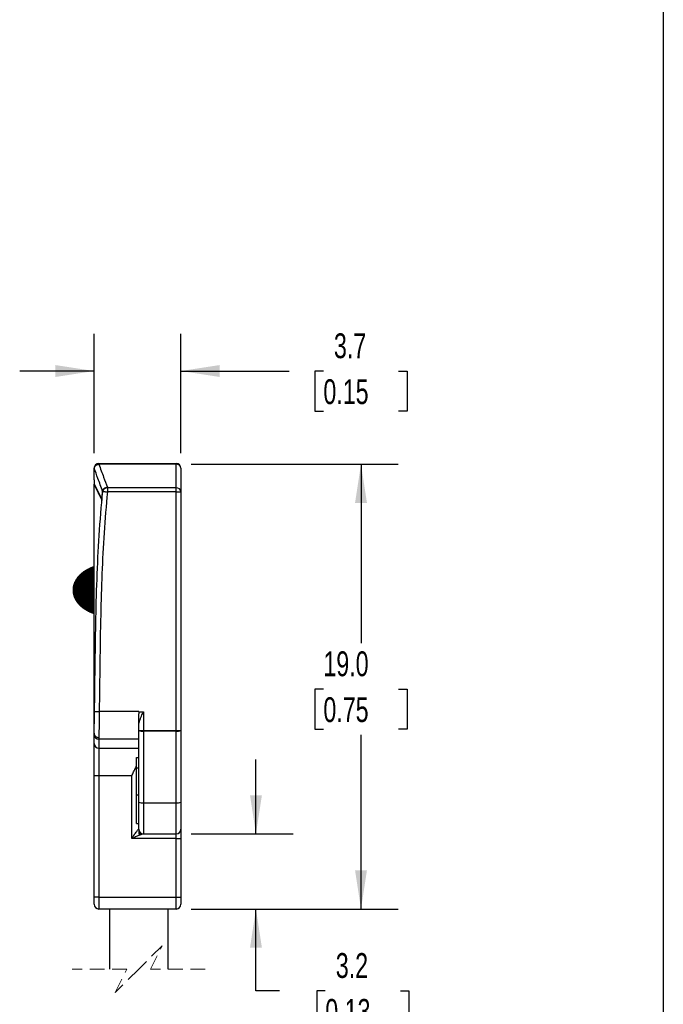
# Model space of a CAD drawing. Header units: millimetres. Extents: x 3 to 137, y 3 to 105.
# Tile 7 of 18: x 109 to 137, y 29 to 71. Entities that reach past the tile are written whole.
import ezdxf

# ---------------------------------------------------------------- set-up
doc = ezdxf.new("R2010")
doc.units = ezdxf.units.MM
doc.header["$LTSCALE"] = 0.5
doc.linetypes.add('HIDDEN', pattern=[1.905, 1.27, -0.635])
doc.layers.add('DIMENSIONS', color=140, linetype='Continuous', lineweight=25)
doc.layers.add('TEXT', color=140, linetype='Continuous', lineweight=25)
doc.styles.add('SLDTEXTSTYLE0', font='TXT', dxfattribs={"width": 0.7})
doc.dimstyles.new('SLDDIMSTYLE2', dxfattribs={"dimtxt": 1.079004, "dimasz": 1.651, "dimexe": 0, "dimexo": 0.0625, "dimgap": 0.269751, "dimtad": 0, "dimtih": 1, "dimtoh": 1, "dimrnd": 1e-09, "dimzin": 12, "dimdsep": 46, "dimtxsty": 'SLDTEXTSTYLE0', "dimsah": 1, "dimcen": 0.09, "dimadec": 0, "dimazin": 3, "dimtfac": 1, "dimtmove": 0, "dimatfit": 0, "dimfxl": 0, "dimfrac": 2, "dimtolj": 1, "dimtzin": 12, "dimarcsym": 0})
doc.dimstyles.new('SLDDIMSTYLE3', dxfattribs={"dimtxt": 1.079004, "dimasz": 1.651, "dimexe": 0, "dimexo": 0.0625, "dimgap": 0.269751, "dimtad": 0, "dimtih": 1, "dimtoh": 1, "dimrnd": 1e-09, "dimzin": 4, "dimdsep": 46, "dimtxsty": 'SLDTEXTSTYLE0', "dimsah": 1, "dimcen": 0.09, "dimadec": 0, "dimazin": 1, "dimtfac": 1, "dimtofl": 0, "dimtmove": 0, "dimatfit": 3, "dimfxl": 0, "dimfrac": 2, "dimtolj": 1, "dimtzin": 12, "dimarcsym": 0})

# ---------------------------------------------------------------- blocks, each defined once
blk = doc.blocks.new('_D_9')
at = {"layer": 'DIMENSIONS'}
for p, q in [((112.257, 52.052), (112.257, 57.147)), ((115.957, 52.052), (115.957, 57.147)), ((112.257, 55.56), (109.082, 55.56)), ((115.957, 55.56), (120.569, 55.56)), ((122.031, 55.56), (121.669, 55.56)), ((121.669, 55.56), (121.669, 53.845)), ((125.238, 55.56), (125.6, 55.56)), ((125.6, 55.56), (125.6, 53.845)), ((121.669, 53.845), (122.031, 53.845)), ((125.6, 53.845), (125.238, 53.845))]:
    blk.add_line(p, q, dxfattribs=at)
for points in [[(112.257, 55.56), (110.606, 55.814), (110.606, 55.306)], [(115.957, 55.56), (117.608, 55.306), (117.608, 55.814)]]:
    blk.add_solid(points, dxfattribs=at)
at = {"layer": 'DIMENSIONS', "char_height": 1.0583, "attachment_point": 1, "style": 'SLDTEXTSTYLE0'}
for s, insert in [('3.7', (122.48, 57.166)), ('0.15', (122.031, 55.209))]:
    blk.add_mtext(s, dxfattribs=dict(at, insert=insert))
blk = doc.blocks.new('_D_10')
at = {"layer": 'DIMENSIONS'}
for p, q in [((116.392, 51.588), (125.222, 51.588)), ((123.635, 51.588), (123.635, 43.955)), ((122.031, 41.999), (121.669, 41.999)), ((121.669, 41.999), (121.669, 40.284)), ((125.238, 41.999), (125.6, 41.999)), ((125.6, 41.999), (125.6, 40.284)), ((121.669, 40.284), (122.031, 40.284)), ((123.635, 32.617), (123.635, 40.042)), ((125.6, 40.284), (125.238, 40.284)), ((116.392, 32.617), (125.222, 32.617))]:
    blk.add_line(p, q, dxfattribs=at)
for points in [[(123.635, 51.588), (123.381, 49.937), (123.889, 49.937)], [(123.635, 32.617), (123.889, 34.268), (123.381, 34.268)]]:
    blk.add_solid(points, dxfattribs=at)
at = {"layer": 'DIMENSIONS', "char_height": 1.0583, "attachment_point": 1, "style": 'SLDTEXTSTYLE0'}
for s, insert in [('19.0', (122.031, 43.604)), ('0.75', (122.031, 41.648))]:
    blk.add_mtext(s, dxfattribs=dict(at, insert=insert))
blk = doc.blocks.new('_D_11')
at = {"layer": 'DIMENSIONS'}
for p, q in [((119.156, 35.817), (119.156, 38.992)), ((116.392, 35.817), (120.744, 35.817)), ((116.392, 32.617), (120.744, 32.617)), ((119.156, 29.131), (119.156, 32.617)), ((120.165, 29.131), (119.156, 29.131)), ((122.111, 29.131), (121.748, 29.131)), ((121.748, 29.131), (121.748, 27.416)), ((125.317, 29.131), (125.679, 29.131)), ((125.679, 29.131), (125.679, 27.416)), ((121.748, 27.416), (122.111, 27.416)), ((125.679, 27.416), (125.317, 27.416))]:
    blk.add_line(p, q, dxfattribs=at)
for points in [[(119.156, 35.817), (119.41, 37.468), (118.902, 37.468)], [(119.156, 32.617), (118.902, 30.966), (119.41, 30.966)]]:
    blk.add_solid(points, dxfattribs=at)
at = {"layer": 'DIMENSIONS', "char_height": 1.0583, "attachment_point": 1, "style": 'SLDTEXTSTYLE0'}
for s, insert in [('3.2', (122.56, 30.737)), ('0.13', (122.111, 28.781))]:
    blk.add_mtext(s, dxfattribs=dict(at, insert=insert))

msp = doc.modelspace()

# ---------------------------------------------------------------- linework, layer by layer
for p, q in [((112.25681, 51.3983), (112.25681, 51.41741)), ((112.25681, 50.91626), (112.25681, 51.3983)), ((112.45681, 51.61741), (112.45681, 51.58807)), ((112.45681, 51.61741), (112.75681, 51.61741)), ((112.45681, 51.58807), (112.45681, 51.58116)), ((112.75681, 51.58807), (112.45681, 51.58807)), ((112.75681, 51.58807), (112.75681, 51.61741)), ((112.75681, 51.61741), (115.75681, 51.61741)), ((115.75681, 51.58807), (112.75681, 51.58807)), ((115.75681, 51.58807), (115.75681, 51.61741)), ((115.75681, 50.5759), (115.75681, 51.58807)), ((115.95681, 51.41741), (115.95681, 50.40524)), ((112.25681, 50.91626), (112.25681, 50.74097)), ((112.26748, 50.74097), (112.25681, 50.74097)), ((112.25681, 40.11692), (112.25681, 50.74097)), ((112.58338, 50.07287), (112.25681, 50.74097)), ((112.82145, 50.5759), (112.82145, 50.40524)), ((115.75681, 50.5759), (112.82145, 50.5759)), ((115.75681, 50.40524), (112.82145, 50.40524)), ((115.75681, 50.40524), (115.75681, 50.5759)), ((115.75681, 40.22874), (115.75681, 50.40524)), ((115.75681, 50.40524), (115.95681, 50.40524)), ((115.95681, 50.40524), (115.95681, 40.22874)), ((111.87004, 47.03283), (111.85659, 47.02424)), ((111.88386, 47.0418), (111.87004, 47.03283)), ((111.87004, 47.03283), (111.87004, 46.21741)), ((111.89843, 47.05076), (111.88386, 47.0418)), ((111.88386, 47.0418), (111.88386, 46.21741)), ((111.913, 47.05935), (111.89843, 47.05076)), ((111.89843, 47.05076), (111.89843, 46.21741)), ((111.92794, 47.06832), (111.913, 47.05935)), ((111.913, 47.05935), (111.913, 46.21741)), ((111.94325, 47.07691), (111.92794, 47.06832)), ((111.92794, 47.06832), (111.92794, 46.21741)), ((111.95894, 47.08587), (111.94325, 47.07691)), ((111.94325, 47.07691), (111.94325, 46.21741)), ((111.975, 47.09447), (111.95894, 47.08587)), ((111.95894, 47.08587), (111.95894, 46.21741)), ((112.00862, 47.1124), (111.975, 47.09447)), ((111.975, 47.09447), (111.975, 46.21741)), ((112.02618, 47.12099), (112.00862, 47.1124)), ((112.00862, 47.1124), (112.00862, 46.21741)), ((112.04411, 47.12995), (112.02618, 47.12099)), ((112.02618, 47.12099), (112.02618, 46.21741)), ((112.06241, 47.13854), (112.04411, 47.12995)), ((112.04411, 47.12995), (112.04411, 46.21741)), ((112.08146, 47.14751), (112.06241, 47.13854)), ((112.06241, 47.13854), (112.06241, 46.21741)), ((112.10088, 47.1561), (112.08146, 47.14751)), ((112.08146, 47.14751), (112.08146, 46.21741)), ((112.12105, 47.16506), (112.10088, 47.1561)), ((112.10088, 47.1561), (112.10088, 46.21741)), ((112.1416, 47.17365), (112.12105, 47.16506)), ((112.12105, 47.16506), (112.12105, 46.21741)), ((112.16326, 47.18262), (112.1416, 47.17365)), ((112.1416, 47.17365), (112.1416, 46.21741)), ((112.18568, 47.19158), (112.16326, 47.18262)), ((112.16326, 47.18262), (112.16326, 46.21741)), ((112.20883, 47.20018), (112.18568, 47.19158)), ((112.18568, 47.19158), (112.18568, 46.21741)), ((112.23274, 47.20914), (112.20883, 47.20018)), ((112.20883, 47.20018), (112.20883, 46.21741)), ((112.25681, 47.2174), (112.23274, 47.20914)), ((112.23274, 47.20914), (112.23274, 46.21741)), ((111.45953, 46.61074), (111.45467, 46.60178)), ((111.46401, 46.61933), (111.45953, 46.61074)), ((111.45953, 46.61074), (111.45953, 46.21741)), ((111.46924, 46.6283), (111.46401, 46.61933)), ((111.46401, 46.61933), (111.46401, 46.21741)), ((111.4741, 46.63689), (111.46924, 46.6283)), ((111.46924, 46.6283), (111.46924, 46.21741)), ((111.47933, 46.64585), (111.4741, 46.63689)), ((111.4741, 46.63689), (111.4741, 46.21741)), ((111.48493, 46.65444), (111.47933, 46.64585)), ((111.47933, 46.64585), (111.47933, 46.21741)), ((111.49016, 46.66341), (111.48493, 46.65444)), ((111.48493, 46.65444), (111.48493, 46.21741)), ((111.49576, 46.67237), (111.49016, 46.66341)), ((111.49016, 46.66341), (111.49016, 46.21741)), ((111.50136, 46.68097), (111.49576, 46.67237)), ((111.49576, 46.67237), (111.49576, 46.21741)), ((111.50734, 46.68993), (111.50136, 46.68097)), ((111.50136, 46.68097), (111.50136, 46.21741)), ((111.51332, 46.69852), (111.50734, 46.68993)), ((111.50734, 46.68993), (111.50734, 46.21741)), ((111.51967, 46.70749), (111.51332, 46.69852)), ((111.51332, 46.69852), (111.51332, 46.21741)), ((111.52564, 46.71608), (111.51967, 46.70749)), ((111.51967, 46.70749), (111.51967, 46.21741)), ((111.53237, 46.72504), (111.52564, 46.71608)), ((111.52564, 46.71608), (111.52564, 46.21741)), ((111.53872, 46.73363), (111.53237, 46.72504)), ((111.53237, 46.72504), (111.53237, 46.21741)), ((111.54544, 46.7426), (111.53872, 46.73363)), ((111.53872, 46.73363), (111.53872, 46.21741)), ((111.55254, 46.75156), (111.54544, 46.7426)), ((111.54544, 46.7426), (111.54544, 46.21741)), ((111.55926, 46.76015), (111.55254, 46.75156)), ((111.55254, 46.75156), (111.55254, 46.21741)), ((111.56636, 46.76912), (111.55926, 46.76015)), ((111.55926, 46.76015), (111.55926, 46.21741)), ((111.57383, 46.77771), (111.56636, 46.76912)), ((111.56636, 46.76912), (111.56636, 46.21741)), ((111.5813, 46.78667), (111.57383, 46.77771)), ((111.57383, 46.77771), (111.57383, 46.21741)), ((111.58877, 46.79527), (111.5813, 46.78667)), ((111.5813, 46.78667), (111.5813, 46.21741)), ((111.59661, 46.80423), (111.58877, 46.79527)), ((111.58877, 46.79527), (111.58877, 46.21741)), ((111.60483, 46.8132), (111.59661, 46.80423)), ((111.59661, 46.80423), (111.59661, 46.21741)), ((111.61268, 46.82179), (111.60483, 46.8132)), ((111.60483, 46.8132), (111.60483, 46.21741)), ((111.62127, 46.83075), (111.61268, 46.82179)), ((111.61268, 46.82179), (111.61268, 46.21741)), ((111.62949, 46.83934), (111.62127, 46.83075)), ((111.62127, 46.83075), (111.62127, 46.21741)), ((111.63808, 46.84831), (111.62949, 46.83934)), ((111.62949, 46.83934), (111.62949, 46.21741)), ((111.64704, 46.8569), (111.63808, 46.84831)), ((111.63808, 46.84831), (111.63808, 46.21741)), ((111.65601, 46.86586), (111.64704, 46.8569)), ((111.64704, 46.8569), (111.64704, 46.21741)), ((111.66534, 46.87445), (111.65601, 46.86586)), ((111.65601, 46.86586), (111.65601, 46.21741)), ((111.67468, 46.88342), (111.66534, 46.87445)), ((111.66534, 46.87445), (111.66534, 46.21741)), ((111.68439, 46.89238), (111.67468, 46.88342)), ((111.67468, 46.88342), (111.67468, 46.21741)), ((111.69411, 46.90098), (111.68439, 46.89238)), ((111.68439, 46.89238), (111.68439, 46.21741)), ((111.70419, 46.90994), (111.69411, 46.90098)), ((111.69411, 46.90098), (111.69411, 46.21741)), ((111.71428, 46.91853), (111.70419, 46.90994)), ((111.70419, 46.90994), (111.70419, 46.21741)), ((111.72474, 46.9275), (111.71428, 46.91853)), ((111.71428, 46.91853), (111.71428, 46.21741)), ((111.73557, 46.93609), (111.72474, 46.9275)), ((111.72474, 46.9275), (111.72474, 46.21741)), ((111.7464, 46.94505), (111.73557, 46.93609)), ((111.73557, 46.93609), (111.73557, 46.21741)), ((111.75761, 46.95364), (111.7464, 46.94505)), ((111.7464, 46.94505), (111.7464, 46.21741)), ((111.78077, 46.97157), (111.75761, 46.95364)), ((111.75761, 46.95364), (111.75761, 46.21741)), ((111.79272, 46.98016), (111.78077, 46.97157)), ((111.78077, 46.97157), (111.78077, 46.21741)), ((111.80467, 46.98913), (111.79272, 46.98016)), ((111.79272, 46.98016), (111.79272, 46.21741)), ((111.81737, 46.99772), (111.80467, 46.98913)), ((111.80467, 46.98913), (111.80467, 46.21741)), ((111.83007, 47.00669), (111.81737, 46.99772)), ((111.81737, 46.99772), (111.81737, 46.21741)), ((111.84315, 47.01528), (111.83007, 47.00669)), ((111.83007, 47.00669), (111.83007, 46.21741)), ((111.85659, 47.02424), (111.84315, 47.01528)), ((111.84315, 47.01528), (111.84315, 46.21741)), ((111.85659, 47.02424), (111.85659, 46.21741)), ((111.35718, 46.24094), (111.35681, 46.23235)), ((111.35681, 46.23235), (111.35681, 46.21741)), ((111.35681, 46.21741), (111.35718, 46.21741)), ((111.35681, 46.21741), (111.35681, 46.20247)), ((111.35681, 46.20247), (111.35718, 46.19388)), ((111.35793, 46.2585), (111.35718, 46.24991)), ((111.35718, 46.24991), (111.35718, 46.21741)), ((111.35718, 46.21741), (111.35793, 46.21741)), ((111.35718, 46.21741), (111.35718, 46.18491)), ((111.3583, 46.26746), (111.35793, 46.2585)), ((111.35793, 46.2585), (111.35793, 46.21741)), ((111.35793, 46.21741), (111.3583, 46.21741)), ((111.35793, 46.21741), (111.35793, 46.17632)), ((111.35905, 46.27606), (111.3583, 46.26746)), ((111.3583, 46.26746), (111.3583, 46.21741)), ((111.3583, 46.21741), (111.3583, 46.16736)), ((111.3583, 46.21741), (111.35905, 46.21741)), ((111.35942, 46.28502), (111.35905, 46.27606)), ((111.35905, 46.27606), (111.35905, 46.21741)), ((111.35905, 46.21741), (111.35942, 46.21741)), ((111.35905, 46.21741), (111.35905, 46.15877)), ((111.36054, 46.29399), (111.35942, 46.28502)), ((111.35942, 46.28502), (111.35942, 46.21741)), ((111.35942, 46.21741), (111.35942, 46.1498)), ((111.35942, 46.21741), (111.36054, 46.21741)), ((111.36129, 46.30258), (111.36054, 46.29399)), ((111.36054, 46.29399), (111.36054, 46.21741)), ((111.36054, 46.21741), (111.36054, 46.14084)), ((111.36054, 46.21741), (111.36129, 46.21741)), ((111.36241, 46.31154), (111.36129, 46.30258)), ((111.36129, 46.30258), (111.36129, 46.21741)), ((111.36129, 46.21741), (111.36129, 46.13225)), ((111.36129, 46.21741), (111.36241, 46.21741)), ((111.36353, 46.32013), (111.36241, 46.31154)), ((111.36241, 46.31154), (111.36241, 46.21741)), ((111.36241, 46.21741), (111.36353, 46.21741)), ((111.36241, 46.21741), (111.36241, 46.12328)), ((111.36465, 46.3291), (111.36353, 46.32013)), ((111.36353, 46.32013), (111.36353, 46.21741)), ((111.36353, 46.21741), (111.36465, 46.21741)), ((111.36353, 46.21741), (111.36353, 46.11469)), ((111.36614, 46.33769), (111.36465, 46.3291)), ((111.36465, 46.3291), (111.36465, 46.21741)), ((111.36465, 46.21741), (111.36465, 46.10572)), ((111.36465, 46.21741), (111.36614, 46.21741)), ((111.36727, 46.34665), (111.36614, 46.33769)), ((111.36614, 46.33769), (111.36614, 46.21741)), ((111.36614, 46.21741), (111.36727, 46.21741)), ((111.36614, 46.21741), (111.36614, 46.09713)), ((111.36876, 46.35524), (111.36727, 46.34665)), ((111.36727, 46.34665), (111.36727, 46.21741)), ((111.36727, 46.21741), (111.36727, 46.08817)), ((111.36727, 46.21741), (111.36876, 46.21741)), ((111.37063, 46.36421), (111.36876, 46.35524)), ((111.36876, 46.35524), (111.36876, 46.21741)), ((111.36876, 46.21741), (111.36876, 46.07958)), ((111.36876, 46.21741), (111.37063, 46.21741)), ((111.37212, 46.37317), (111.37063, 46.36421)), ((111.37063, 46.36421), (111.37063, 46.21741)), ((111.37063, 46.21741), (111.37212, 46.21741)), ((111.37063, 46.21741), (111.37063, 46.07061)), ((111.37399, 46.38177), (111.37212, 46.37317)), ((111.37212, 46.37317), (111.37212, 46.21741)), ((111.37212, 46.21741), (111.37212, 46.06165)), ((111.37212, 46.21741), (111.37399, 46.21741)), ((111.37623, 46.39073), (111.37399, 46.38177)), ((111.37399, 46.38177), (111.37399, 46.21741)), ((111.37399, 46.21741), (111.37399, 46.05306)), ((111.37399, 46.21741), (111.37623, 46.21741)), ((111.3781, 46.39932), (111.37623, 46.39073)), ((111.37623, 46.39073), (111.37623, 46.21741)), ((111.37623, 46.21741), (111.37623, 46.04409)), ((111.37623, 46.21741), (111.3781, 46.21741)), ((111.38034, 46.40829), (111.3781, 46.39932)), ((111.3781, 46.39932), (111.3781, 46.21741)), ((111.3781, 46.21741), (111.3781, 46.0355)), ((111.3781, 46.21741), (111.38034, 46.21741)), ((111.38258, 46.41688), (111.38034, 46.40829)), ((111.38034, 46.40829), (111.38034, 46.21741)), ((111.38034, 46.21741), (111.38258, 46.21741)), ((111.38034, 46.21741), (111.38034, 46.02654)), ((111.38482, 46.42584), (111.38258, 46.41688)), ((111.38258, 46.41688), (111.38258, 46.21741)), ((111.38258, 46.21741), (111.38482, 46.21741)), ((111.38258, 46.21741), (111.38258, 46.01794)), ((111.38706, 46.43443), (111.38482, 46.42584)), ((111.38482, 46.42584), (111.38482, 46.21741)), ((111.38482, 46.21741), (111.38706, 46.21741)), ((111.38482, 46.21741), (111.38482, 46.00898)), ((111.39229, 46.45236), (111.38706, 46.43443)), ((111.38706, 46.43443), (111.38706, 46.21741)), ((111.38706, 46.21741), (111.38706, 46.00039)), ((111.38706, 46.21741), (111.39229, 46.21741)), ((111.39528, 46.46095), (111.39229, 46.45236)), ((111.39229, 46.45236), (111.39229, 46.21741)), ((111.39229, 46.21741), (111.39229, 45.98246)), ((111.39229, 46.21741), (111.39528, 46.21741)), ((111.39827, 46.46992), (111.39528, 46.46095)), ((111.39528, 46.46095), (111.39528, 46.21741)), ((111.39528, 46.21741), (111.39827, 46.21741)), ((111.39528, 46.21741), (111.39528, 45.97387)), ((111.40126, 46.47851), (111.39827, 46.46992)), ((111.39827, 46.46992), (111.39827, 46.21741)), ((111.39827, 46.21741), (111.40126, 46.21741)), ((111.39827, 46.21741), (111.39827, 45.9649)), ((111.40425, 46.48748), (111.40126, 46.47851)), ((111.40126, 46.47851), (111.40126, 46.21741)), ((111.40126, 46.21741), (111.40425, 46.21741)), ((111.40126, 46.21741), (111.40126, 45.95631)), ((111.40723, 46.49607), (111.40425, 46.48748)), ((111.40425, 46.48748), (111.40425, 46.21741)), ((111.40425, 46.21741), (111.40723, 46.21741)), ((111.40425, 46.21741), (111.40425, 45.94735)), ((111.4106, 46.50503), (111.40723, 46.49607)), ((111.40723, 46.49607), (111.40723, 46.21741)), ((111.40723, 46.21741), (111.40723, 45.93876)), ((111.40723, 46.21741), (111.4106, 46.21741)), ((111.41396, 46.51362), (111.4106, 46.50503)), ((111.4106, 46.50503), (111.4106, 46.21741)), ((111.4106, 46.21741), (111.41396, 46.21741)), ((111.4106, 46.21741), (111.4106, 45.92979)), ((111.42143, 46.53155), (111.41396, 46.51362)), ((111.41396, 46.51362), (111.41396, 46.21741)), ((111.41396, 46.21741), (111.41396, 45.9212)), ((111.41396, 46.21741), (111.42143, 46.21741)), ((111.42516, 46.54014), (111.42143, 46.53155)), ((111.42143, 46.53155), (111.42143, 46.21741)), ((111.42143, 46.21741), (111.42516, 46.21741)), ((111.42143, 46.21741), (111.42143, 45.90327)), ((111.4289, 46.54911), (111.42516, 46.54014)), ((111.42516, 46.54014), (111.42516, 46.21741)), ((111.42516, 46.21741), (111.4289, 46.21741)), ((111.42516, 46.21741), (111.42516, 45.89468)), ((111.43301, 46.5577), (111.4289, 46.54911)), ((111.4289, 46.54911), (111.4289, 46.21741)), ((111.4289, 46.21741), (111.4289, 45.88571)), ((111.4289, 46.21741), (111.43301, 46.21741)), ((111.43712, 46.56666), (111.43301, 46.5577)), ((111.43301, 46.5577), (111.43301, 46.21741)), ((111.43301, 46.21741), (111.43712, 46.21741)), ((111.43301, 46.21741), (111.43301, 45.87712)), ((111.44122, 46.57526), (111.43712, 46.56666)), ((111.43712, 46.56666), (111.43712, 46.21741)), ((111.43712, 46.21741), (111.44122, 46.21741)), ((111.43712, 46.21741), (111.43712, 45.86816)), ((111.45019, 46.59319), (111.44122, 46.57526)), ((111.44122, 46.57526), (111.44122, 46.21741)), ((111.44122, 46.21741), (111.44122, 45.85957)), ((111.44122, 46.21741), (111.45019, 46.21741)), ((111.45467, 46.60178), (111.45019, 46.59319)), ((111.45019, 46.59319), (111.45019, 46.21741)), ((111.45019, 46.21741), (111.45467, 46.21741)), ((111.45019, 46.21741), (111.45019, 45.84164)), ((111.45467, 46.60178), (111.45467, 46.21741)), ((111.45467, 46.21741), (111.45953, 46.21741)), ((111.45467, 46.21741), (111.45467, 45.83305)), ((111.45953, 46.21741), (111.46401, 46.21741)), ((111.45953, 46.21741), (111.45953, 45.82408)), ((111.46401, 46.21741), (111.46401, 45.81549)), ((111.46401, 46.21741), (111.46924, 46.21741)), ((111.46924, 46.21741), (111.4741, 46.21741)), ((111.46924, 46.21741), (111.46924, 45.80653)), ((111.4741, 46.21741), (111.47933, 46.21741)), ((111.4741, 46.21741), (111.4741, 45.79793)), ((111.47933, 46.21741), (111.48493, 46.21741)), ((111.47933, 46.21741), (111.47933, 45.78897)), ((111.48493, 46.21741), (111.48493, 45.78038)), ((111.48493, 46.21741), (111.49016, 46.21741)), ((111.49016, 46.21741), (111.49016, 45.77141)), ((111.49016, 46.21741), (111.49576, 46.21741)), ((111.49576, 46.21741), (111.50136, 46.21741)), ((111.49576, 46.21741), (111.49576, 45.76245)), ((111.50136, 46.21741), (111.50734, 46.21741)), ((111.50136, 46.21741), (111.50136, 45.75386)), ((111.50734, 46.21741), (111.51332, 46.21741)), ((111.50734, 46.21741), (111.50734, 45.74489)), ((111.51332, 46.21741), (111.51967, 46.21741)), ((111.51332, 46.21741), (111.51332, 45.7363)), ((111.51967, 46.21741), (111.52564, 46.21741)), ((111.51967, 46.21741), (111.51967, 45.72734)), ((111.52564, 46.21741), (111.53237, 46.21741)), ((111.52564, 46.21741), (111.52564, 45.71875)), ((111.53237, 46.21741), (111.53872, 46.21741)), ((111.53237, 46.21741), (111.53237, 45.70978)), ((111.53872, 46.21741), (111.54544, 46.21741)), ((111.53872, 46.21741), (111.53872, 45.70119)), ((111.54544, 46.21741), (111.55254, 46.21741)), ((111.54544, 46.21741), (111.54544, 45.69222)), ((111.55254, 46.21741), (111.55926, 46.21741)), ((111.55254, 46.21741), (111.55254, 45.68326)), ((111.55926, 46.21741), (111.56636, 46.21741)), ((111.55926, 46.21741), (111.55926, 45.67467)), ((111.56636, 46.21741), (111.57383, 46.21741)), ((111.56636, 46.21741), (111.56636, 45.6657)), ((111.57383, 46.21741), (111.57383, 45.65711)), ((111.57383, 46.21741), (111.5813, 46.21741)), ((111.5813, 46.21741), (111.5813, 45.64815)), ((111.5813, 46.21741), (111.58877, 46.21741)), ((111.58877, 46.21741), (111.59661, 46.21741)), ((111.58877, 46.21741), (111.58877, 45.63956)), ((111.59661, 46.21741), (111.60483, 46.21741)), ((111.59661, 46.21741), (111.59661, 45.63059)), ((111.60483, 46.21741), (111.61268, 46.21741)), ((111.60483, 46.21741), (111.60483, 45.62163)), ((111.61268, 46.21741), (111.62127, 46.21741)), ((111.61268, 46.21741), (111.61268, 45.61304)), ((111.62127, 46.21741), (111.62949, 46.21741)), ((111.62127, 46.21741), (111.62127, 45.60407)), ((111.62949, 46.21741), (111.63808, 46.21741)), ((111.62949, 46.21741), (111.62949, 45.59548)), ((111.63808, 46.21741), (111.63808, 45.58651)), ((111.63808, 46.21741), (111.64704, 46.21741)), ((111.64704, 46.21741), (111.64704, 45.57792)), ((111.64704, 46.21741), (111.65601, 46.21741)), ((111.65601, 46.21741), (111.66534, 46.21741)), ((111.65601, 46.21741), (111.65601, 45.56896)), ((111.66534, 46.21741), (111.66534, 45.56037)), ((111.66534, 46.21741), (111.67468, 46.21741)), ((111.67468, 46.21741), (111.68439, 46.21741)), ((111.67468, 46.21741), (111.67468, 45.5514)), ((111.68439, 46.21741), (111.68439, 45.54244)), ((111.68439, 46.21741), (111.69411, 46.21741)), ((111.69411, 46.21741), (111.70419, 46.21741)), ((111.69411, 46.21741), (111.69411, 45.53385)), ((111.70419, 46.21741), (111.71428, 46.21741)), ((111.70419, 46.21741), (111.70419, 45.52488)), ((111.71428, 46.21741), (111.72474, 46.21741)), ((111.71428, 46.21741), (111.71428, 45.51629)), ((111.72474, 46.21741), (111.72474, 45.50733)), ((111.72474, 46.21741), (111.73557, 46.21741)), ((111.73557, 46.21741), (111.73557, 45.49873)), ((111.73557, 46.21741), (111.7464, 46.21741)), ((111.7464, 46.21741), (111.7464, 45.48977)), ((111.7464, 46.21741), (111.75761, 46.21741)), ((111.75761, 46.21741), (111.78077, 46.21741)), ((111.75761, 46.21741), (111.75761, 45.48118)), ((111.78077, 46.21741), (111.79272, 46.21741)), ((111.78077, 46.21741), (111.78077, 45.46325)), ((111.79272, 46.21741), (111.80467, 46.21741)), ((111.79272, 46.21741), (111.79272, 45.45466)), ((111.80467, 46.21741), (111.80467, 45.44569)), ((111.80467, 46.21741), (111.81737, 46.21741)), ((111.81737, 46.21741), (111.81737, 45.4371)), ((111.81737, 46.21741), (111.83007, 46.21741)), ((111.83007, 46.21741), (111.84315, 46.21741)), ((111.83007, 46.21741), (111.83007, 45.42814)), ((111.84315, 46.21741), (111.85659, 46.21741)), ((111.84315, 46.21741), (111.84315, 45.41955)), ((111.85659, 46.21741), (111.87004, 46.21741)), ((111.85659, 46.21741), (111.85659, 45.41058)), ((111.87004, 46.21741), (111.88386, 46.21741)), ((111.87004, 46.21741), (111.87004, 45.40199)), ((111.88386, 46.21741), (111.88386, 45.39302)), ((111.88386, 46.21741), (111.89843, 46.21741)), ((111.89843, 46.21741), (111.89843, 45.38406)), ((111.89843, 46.21741), (111.913, 46.21741)), ((111.913, 46.21741), (111.92794, 46.21741)), ((111.913, 46.21741), (111.913, 45.37547)), ((111.92794, 46.21741), (111.92794, 45.3665)), ((111.92794, 46.21741), (111.94325, 46.21741)), ((111.94325, 46.21741), (111.95894, 46.21741)), ((111.94325, 46.21741), (111.94325, 45.35791)), ((111.95894, 46.21741), (111.95894, 45.34895)), ((111.95894, 46.21741), (111.975, 46.21741)), ((111.975, 46.21741), (112.00862, 46.21741)), ((111.975, 46.21741), (111.975, 45.34036)), ((112.00862, 46.21741), (112.00862, 45.32243)), ((112.00862, 46.21741), (112.02618, 46.21741)), ((112.02618, 46.21741), (112.04411, 46.21741)), ((112.02618, 46.21741), (112.02618, 45.31384)), ((112.04411, 46.21741), (112.04411, 45.30487)), ((112.04411, 46.21741), (112.06241, 46.21741)), ((112.06241, 46.21741), (112.08146, 46.21741)), ((112.06241, 46.21741), (112.06241, 45.29628)), ((112.08146, 46.21741), (112.10088, 46.21741)), ((112.08146, 46.21741), (112.08146, 45.28732)), ((112.10088, 46.21741), (112.12105, 46.21741)), ((112.10088, 46.21741), (112.10088, 45.27872)), ((112.12105, 46.21741), (112.1416, 46.21741)), ((112.12105, 46.21741), (112.12105, 45.26976)), ((112.1416, 46.21741), (112.16326, 46.21741)), ((112.1416, 46.21741), (112.1416, 45.26117)), ((112.16326, 46.21741), (112.18568, 46.21741)), ((112.16326, 46.21741), (112.16326, 45.2522)), ((112.18568, 46.21741), (112.18568, 45.24324)), ((112.18568, 46.21741), (112.20883, 46.21741)), ((112.20883, 46.21741), (112.23274, 46.21741)), ((112.20883, 46.21741), (112.20883, 45.23465)), ((112.23274, 46.21741), (112.25681, 46.21741)), ((112.23274, 46.21741), (112.23274, 45.22568)), ((111.35718, 46.18491), (111.35793, 46.17632)), ((111.35793, 46.17632), (111.3583, 46.16736)), ((111.3583, 46.16736), (111.35905, 46.15877)), ((111.35905, 46.15877), (111.35942, 46.1498)), ((111.35942, 46.1498), (111.36054, 46.14084)), ((111.36054, 46.14084), (111.36129, 46.13225)), ((111.36129, 46.13225), (111.36241, 46.12328)), ((111.36241, 46.12328), (111.36353, 46.11469)), ((111.36353, 46.11469), (111.36465, 46.10572)), ((111.36465, 46.10572), (111.36614, 46.09713)), ((111.36614, 46.09713), (111.36727, 46.08817)), ((111.36727, 46.08817), (111.36876, 46.07958)), ((111.36876, 46.07958), (111.37063, 46.07061)), ((111.37063, 46.07061), (111.37212, 46.06165)), ((111.37212, 46.06165), (111.37399, 46.05306)), ((111.37399, 46.05306), (111.37623, 46.04409)), ((111.37623, 46.04409), (111.3781, 46.0355)), ((111.3781, 46.0355), (111.38034, 46.02654)), ((111.38034, 46.02654), (111.38258, 46.01794)), ((111.38258, 46.01794), (111.38482, 46.00898)), ((111.38482, 46.00898), (111.38706, 46.00039)), ((111.38706, 46.00039), (111.39229, 45.98246)), ((111.39229, 45.98246), (111.39528, 45.97387)), ((111.39528, 45.97387), (111.39827, 45.9649)), ((111.39827, 45.9649), (111.40126, 45.95631)), ((111.40126, 45.95631), (111.40425, 45.94735)), ((111.40425, 45.94735), (111.40723, 45.93876)), ((111.40723, 45.93876), (111.4106, 45.92979)), ((111.4106, 45.92979), (111.41396, 45.9212)), ((111.41396, 45.9212), (111.42143, 45.90327)), ((111.42143, 45.90327), (111.42516, 45.89468)), ((111.42516, 45.89468), (111.4289, 45.88571)), ((111.4289, 45.88571), (111.43301, 45.87712)), ((111.43301, 45.87712), (111.43712, 45.86816)), ((111.43712, 45.86816), (111.44122, 45.85957)), ((111.44122, 45.85957), (111.45019, 45.84164)), ((111.45019, 45.84164), (111.45467, 45.83305)), ((111.45467, 45.83305), (111.45953, 45.82408)), ((111.45953, 45.82408), (111.46401, 45.81549)), ((111.46401, 45.81549), (111.46924, 45.80653)), ((111.46924, 45.80653), (111.4741, 45.79793)), ((111.4741, 45.79793), (111.47933, 45.78897)), ((111.47933, 45.78897), (111.48493, 45.78038)), ((111.48493, 45.78038), (111.49016, 45.77141)), ((111.49016, 45.77141), (111.49576, 45.76245)), ((111.49576, 45.76245), (111.50136, 45.75386)), ((111.50136, 45.75386), (111.50734, 45.74489)), ((111.50734, 45.74489), (111.51332, 45.7363)), ((111.51332, 45.7363), (111.51967, 45.72734)), ((111.51967, 45.72734), (111.52564, 45.71875)), ((111.52564, 45.71875), (111.53237, 45.70978)), ((111.53237, 45.70978), (111.53872, 45.70119)), ((111.53872, 45.70119), (111.54544, 45.69222)), ((111.54544, 45.69222), (111.55254, 45.68326)), ((111.55254, 45.68326), (111.55926, 45.67467)), ((111.55926, 45.67467), (111.56636, 45.6657)), ((111.56636, 45.6657), (111.57383, 45.65711)), ((111.57383, 45.65711), (111.5813, 45.64815)), ((111.5813, 45.64815), (111.58877, 45.63956)), ((111.58877, 45.63956), (111.59661, 45.63059)), ((111.59661, 45.63059), (111.60483, 45.62163)), ((111.60483, 45.62163), (111.61268, 45.61304)), ((111.61268, 45.61304), (111.62127, 45.60407)), ((111.62127, 45.60407), (111.62949, 45.59548)), ((111.62949, 45.59548), (111.63808, 45.58651)), ((111.63808, 45.58651), (111.64704, 45.57792)), ((111.64704, 45.57792), (111.65601, 45.56896)), ((111.65601, 45.56896), (111.66534, 45.56037)), ((111.66534, 45.56037), (111.67468, 45.5514)), ((111.67468, 45.5514), (111.68439, 45.54244)), ((111.68439, 45.54244), (111.69411, 45.53385)), ((111.69411, 45.53385), (111.70419, 45.52488)), ((111.70419, 45.52488), (111.71428, 45.51629)), ((111.71428, 45.51629), (111.72474, 45.50733)), ((111.72474, 45.50733), (111.73557, 45.49873)), ((111.73557, 45.49873), (111.7464, 45.48977)), ((111.7464, 45.48977), (111.75761, 45.48118)), ((111.75761, 45.48118), (111.78077, 45.46325)), ((111.78077, 45.46325), (111.79272, 45.45466)), ((111.79272, 45.45466), (111.80467, 45.44569)), ((111.80467, 45.44569), (111.81737, 45.4371)), ((111.81737, 45.4371), (111.83007, 45.42814)), ((111.83007, 45.42814), (111.84315, 45.41955)), ((111.84315, 45.41955), (111.85659, 45.41058)), ((111.85659, 45.41058), (111.87004, 45.40199)), ((111.87004, 45.40199), (111.88386, 45.39302)), ((111.88386, 45.39302), (111.89843, 45.38406)), ((111.89843, 45.38406), (111.913, 45.37547)), ((111.913, 45.37547), (111.92794, 45.3665)), ((111.92794, 45.3665), (111.94325, 45.35791)), ((111.94325, 45.35791), (111.95894, 45.34895)), ((111.95894, 45.34895), (111.975, 45.34036)), ((111.975, 45.34036), (112.00862, 45.32243)), ((112.00862, 45.32243), (112.02618, 45.31384)), ((112.02618, 45.31384), (112.04411, 45.30487)), ((112.04411, 45.30487), (112.06241, 45.29628)), ((112.06241, 45.29628), (112.08146, 45.28732)), ((112.08146, 45.28732), (112.10088, 45.27872)), ((112.10088, 45.27872), (112.12105, 45.26976)), ((112.12105, 45.26976), (112.1416, 45.26117)), ((112.1416, 45.26117), (112.16326, 45.2522)), ((112.16326, 45.2522), (112.18568, 45.24324)), ((112.18568, 45.24324), (112.20883, 45.23465)), ((112.20883, 45.23465), (112.23274, 45.22568)), ((112.23274, 45.22568), (112.25681, 45.21742)), ((114.15681, 41.03786), (112.47252, 41.03786)), ((114.15681, 41.02978), (114.15681, 41.03786)), ((114.15681, 41.02978), (114.35681, 41.02978)), ((114.15681, 41.02978), (114.15681, 40.94526)), ((114.15681, 40.37453), (114.15681, 40.94526)), ((114.35681, 41.02978), (114.35681, 40.22874)), ((114.15681, 40.22874), (114.15681, 40.37453)), ((112.25681, 40.05085), (112.25681, 40.11547)), ((112.25681, 39.67877), (112.25681, 40.05085)), ((112.45681, 39.93099), (112.45681, 39.85345)), ((114.15681, 40.22874), (114.35681, 40.22874)), ((114.15681, 37.17055), (114.15681, 40.22874)), ((114.35681, 40.22874), (115.75681, 40.22874)), ((114.35681, 40.22874), (114.35681, 40.20615)), ((115.75681, 40.20615), (114.35681, 40.20615)), ((114.35681, 40.20615), (114.35681, 37.14796)), ((115.75681, 40.22874), (115.95681, 40.22874)), ((115.75681, 40.20615), (115.75681, 40.22874)), ((115.75681, 37.14796), (115.75681, 40.20615)), ((115.95681, 40.22874), (115.95681, 37.17055)), ((112.25681, 38.29696), (112.25681, 39.67877)), ((114.15681, 39.85345), (112.45681, 39.85345)), ((112.45681, 39.85345), (112.45681, 39.48137)), ((112.45681, 39.48137), (114.15681, 39.48137)), ((112.45681, 39.48137), (112.45681, 38.29696)), ((114.05681, 38.63479), (114.05681, 39.07297)), ((114.05681, 39.07297), (114.15681, 39.07297)), ((114.15399, 39.07297), (114.15681, 39.09069)), ((114.05681, 38.63479), (114.15681, 38.63479)), ((114.05681, 37.48857), (114.05681, 38.63479)), ((112.45681, 38.29696), (112.25681, 38.29696)), ((112.25681, 33.11741), (112.25681, 38.29696)), ((113.85681, 38.29696), (112.45681, 38.29696)), ((112.45681, 38.29696), (112.45681, 33.11741)), ((113.85681, 35.61741), (113.85681, 38.29696)), ((114.05681, 37.48857), (114.15681, 37.48857)), ((114.05681, 36.26741), (114.05681, 37.48857)), ((114.15681, 36.01741), (114.15681, 37.17055)), ((114.35681, 37.14796), (115.75681, 37.14796)), ((114.35681, 37.14796), (114.35681, 35.81741)), ((115.75681, 35.81741), (115.75681, 37.14796)), ((115.95681, 37.17055), (115.95681, 36.01741)), ((114.05681, 36.26741), (114.15681, 36.26741)), ((114.15075, 36.01741), (114.15681, 36.01741)), ((114.15681, 36.01741), (114.15681, 35.96805)), ((114.15681, 35.96805), (114.15681, 35.81741)), ((114.15681, 35.81741), (114.3467, 35.81741)), ((114.3467, 35.81741), (114.35681, 35.81741)), ((114.3467, 35.81741), (114.35681, 35.81741)), ((114.35681, 35.81741), (115.75681, 35.81741)), ((115.75681, 35.61741), (115.75681, 35.81741)), ((115.95681, 36.01741), (115.95681, 35.61741)), ((115.75681, 35.61741), (113.85681, 35.61741)), ((115.75681, 35.61741), (115.95681, 35.61741)), ((115.75681, 33.11741), (115.75681, 35.61741)), ((115.95681, 35.61741), (115.95681, 33.11741)), ((112.45681, 33.11741), (112.25681, 33.11741)), ((112.25681, 32.81741), (112.25681, 33.11741)), ((112.45681, 33.11741), (115.75681, 33.11741)), ((112.45681, 33.11741), (112.45681, 32.61741)), ((115.75681, 33.11741), (115.95681, 33.11741)), ((115.75681, 32.61741), (115.75681, 33.11741)), ((115.95681, 33.11741), (115.95681, 32.81741)), ((115.75681, 32.61741), (112.45681, 32.61741)), ((112.90681, 32.61741), (112.90681, 30.05316)), ((115.40681, 30.05316), (115.40681, 32.61741))]:
    msp.add_line(p, q)
at = {"color": 7, "linetype": 'HIDDEN', "lineweight": 18}
for p, q in [((115.15681, 31.05316), (114.15681, 30.05316)), ((114.65681, 30.05316), (115.15681, 31.05316)), ((113.65681, 30.05316), (111.31931, 30.05316)), ((114.15681, 30.05316), (113.15681, 29.05316)), ((113.15681, 29.05316), (113.65681, 30.05316)), ((116.99431, 30.05316), (114.65681, 30.05316))]:
    msp.add_line(p, q, dxfattribs=at)
at = {"flags": 128}
for points in [[(112.62242, 50.42496), (112.62278, 50.42855), (112.62306, 50.43137)], [(112.62242, 50.42496), (112.62625, 50.42459), (112.63757, 50.42346), (112.65596, 50.42164), (112.68072, 50.41919), (112.71088, 50.4162), (112.74528, 50.41279), (112.78262, 50.40909), (112.82145, 50.40524)], [(112.58338, 50.07287), (112.58355, 50.07465), (112.58369, 50.07605)], [(112.27254, 41.04086), (112.27638, 41.0408), (112.28776, 41.04063), (112.30624, 41.04035), (112.33111, 41.03998), (112.36142, 41.03952), (112.39599, 41.03901), (112.4335, 41.03844), (112.47252, 41.03786)]]:
    msp.add_lwpolyline(points, dxfattribs=at)
for centre, radius, start, end in [((112.45681, 51.41741), 0.2, 90.00029, 179.99991), ((112.44321, 51.40148), 0.18708, 85.832419, 175.114697), ((115.75681, 51.41741), 0.2, 0.000204, 89.999662), ((115.7704, 51.40148), 0.18708, 4.885361, 94.167589), ((112.54914, 50.41224), 0.07167, 354.420643, 12.827266), ((112.59476, 50.43398), 0.02841, 354.74532, 20.790736), ((112.80366, 50.39267), 0.18409, 84.454295, 169.897176), ((115.7704, 50.38931), 0.18708, 4.885361, 94.167589), ((112.45552, 40.05216), 0.19871, 180.377035, 270.37224), ((114.30744, 40.6657), 0.46219, 250.978643, 276.13086), ((115.80617, 40.6657), 0.46219, 263.86915, 289.021335), ((112.45552, 39.68008), 0.19871, 180.377078, 270.37218), ((114.30744, 37.60751), 0.46219, 250.978643, 276.13086), ((115.80617, 37.60751), 0.46219, 263.86915, 289.021335), ((114.35464, 36.0174), 0.2039, 179.996591, 194.005421), ((114.35681, 36.01741), 0.2, 180.000024, 269.999926), ((115.75681, 36.01741), 0.2, 270.00011, 359.99989), ((112.45681, 32.81741), 0.2, 179.999996, 269.999937), ((115.75681, 32.81741), 0.2, 270.00011, 359.99989)]:
    msp.add_arc(centre, radius, start, end)
for points, knots in [([(112.25759, 51.41553), (112.25733, 51.41242), (112.25686, 51.40669), (112.25682, 51.40093), (112.25681, 51.3983)], [0, 0, 0, 0, 0.54241895, 1, 1, 1, 1]), ([(112.25759, 51.41553), (112.26238, 51.43616), (112.27259, 51.48007), (112.31746, 51.53027), (112.36645, 51.56021), (112.41293, 51.57649), (112.44151, 51.57953), (112.45681, 51.58116)], [0, 0, 0, 0, 0.22403689, 0.47682318, 0.69318534, 0.83568794, 1, 1, 1, 1]), ([(112.61903, 50.42815), (112.5512, 50.61243), (112.43013, 50.94134), (112.31029, 51.2707), (112.25759, 51.41553)], [0, 0, 0, 0, 0.56026859, 1, 1, 1, 1]), ([(112.45681, 51.58116), (112.52517, 51.39825), (112.64726, 51.07157), (112.76998, 50.74513), (112.82399, 50.60147)], [0, 0, 0, 0, 0.55991612, 1, 1, 1, 1]), ([(112.25681, 50.91626), (112.25773, 50.88563), (112.25937, 50.83093), (112.26121, 50.77624), (112.26202, 50.75218)], [0, 0, 0, 0, 0.56000167, 1, 1, 1, 1]), ([(112.58369, 50.07605), (112.5228, 50.2002), (112.41403, 50.42194), (112.30486, 50.64347), (112.25681, 50.74097)], [0, 0, 0, 0, 0.55989783, 1, 1, 1, 1]), ([(112.58487, 50.08786), (112.52472, 50.21189), (112.41729, 50.43342), (112.30947, 50.65477), (112.26202, 50.75218)], [0, 0, 0, 0, 0.5599057, 1, 1, 1, 1]), ([(112.27254, 41.04086), (112.28073, 41.66708), (112.2971, 42.91963), (112.32284, 44.79836), (112.37354, 46.67633), (112.45889, 48.55334), (112.56791, 49.80103), (112.62242, 50.42496)], [0, 0, 0, 0, 0.20001477, 0.40005683, 0.60005218, 0.79999483, 1, 1, 1, 1]), ([(112.82145, 50.40524), (112.77023, 49.82412), (112.6678, 48.66199), (112.58317, 46.91374), (112.52761, 45.0601), (112.49907, 43.10118), (112.48137, 41.72563), (112.47252, 41.03786)], [0, 0, 0, 0, 0.18662798, 0.37321743, 0.55987016, 0.77993633, 1, 1, 1, 1]), ([(112.58487, 50.08786), (112.59117, 50.15123), (112.60245, 50.26467), (112.61395, 50.37809), (112.61903, 50.42815)], [0, 0, 0, 0, 0.55860597, 1, 1, 1, 1]), ([(112.61903, 50.42815), (112.61949, 50.4306), (112.62048, 50.43587), (112.62103, 50.4412), (112.62133, 50.44406)], [0, 0, 0, 0, 0.46396038, 1, 1, 1, 1]), ([(112.62133, 50.44406), (112.62645, 50.46521), (112.63697, 50.50868), (112.68553, 50.55987), (112.74986, 50.59434), (112.79896, 50.59906), (112.82399, 50.60147)], [0, 0, 0, 0, 0.23067919, 0.47402367, 0.7318871, 1, 1, 1, 1]), ([(112.82399, 50.60147), (112.79908, 50.59745), (112.74983, 50.58949), (112.68653, 50.55095), (112.63875, 50.49734), (112.62818, 50.4529), (112.62306, 50.43137)], [0, 0, 0, 0, 0.26454673, 0.52324171, 0.76913214, 1, 1, 1, 1]), ([(112.82399, 50.60147), (112.82351, 50.5967), (112.82266, 50.58818), (112.82182, 50.57965), (112.82145, 50.5759)], [0, 0, 0, 0, 0.56000532, 1, 1, 1, 1]), ([(112.58488, 50.03038), (112.58549, 50.03744), (112.58628, 50.04662), (112.58612, 50.05764), (112.58579, 50.06255), (112.58531, 50.0662), (112.58479, 50.06878), (112.5842, 50.07099), (112.58363, 50.07229), (112.58338, 50.07287)], [0, 0, 0, 0, 0.49557766, 0.6438367, 0.77099169, 0.84016306, 0.90120551, 0.95538432, 1, 1, 1, 1]), ([(112.58369, 50.07605), (112.58431, 50.07471), (112.5854, 50.07234), (112.58611, 50.06983), (112.58643, 50.06874)], [0, 0, 0, 0, 0.56637725, 1, 1, 1, 1]), ([(112.58487, 50.08786), (112.58553, 50.08641), (112.58668, 50.08385), (112.5874, 50.08114), (112.58771, 50.07996)], [0, 0, 0, 0, 0.56663267, 1, 1, 1, 1]), ([(112.58643, 50.06874), (112.58668, 50.06426), (112.58712, 50.05626), (112.58655, 50.04827), (112.58629, 50.04476)], [0, 0, 0, 0, 0.559996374, 1, 1, 1, 1]), ([(112.58771, 50.07996), (112.5879, 50.07576), (112.58825, 50.06827), (112.5877, 50.06079), (112.58746, 50.0575)], [0, 0, 0, 0, 0.56000472, 1, 1, 1, 1]), ([(112.25684, 40.11936), (112.25753, 40.15492), (112.25914, 40.23885), (112.26177, 40.38166), (112.26504, 40.56803), (112.26872, 40.79126), (112.27124, 40.95562), (112.27254, 41.04086)], [0, 0, 0, 0, 0.11578101, 0.27324753, 0.46495092, 0.7225092, 1, 1, 1, 1]), ([(112.47252, 41.03786), (112.47187, 40.97936), (112.47058, 40.86361), (112.46863, 40.69312), (112.46669, 40.53003), (112.46475, 40.37787), (112.46283, 40.2399), (112.46089, 40.11909), (112.45905, 40.01803), (112.45749, 39.95755), (112.45681, 39.93099)], [0, 0, 0, 0, 0.15855035, 0.31369151, 0.46208751, 0.60054756, 0.72609468, 0.8360298, 0.92798999, 1, 1, 1, 1]), ([(114.15681, 40.42978), (114.16075, 40.47243), (114.1659, 40.52802), (114.18399, 40.59529), (114.19587, 40.63536), (114.21003, 40.67788), (114.2359, 40.74944), (114.28492, 40.86715), (114.33, 40.96914), (114.35681, 41.02978)], [0, 0, 0, 0, 0.20143045, 0.2625243, 0.32823528, 0.39866818, 0.47388657, 0.68720306, 1, 1, 1, 1]), ([(112.25684, 40.11936), (112.25683, 40.11866), (112.25681, 40.11741), (112.25681, 40.11617), (112.25681, 40.11562)], [0, 0, 0, 0, 0.56000937, 1, 1, 1, 1]), ([(112.25681, 40.11562), (112.25989, 40.09135), (112.26613, 40.04224), (112.31308, 39.98123), (112.37901, 39.93919), (112.4307, 39.93374), (112.45681, 39.93099)], [0, 0, 0, 0, 0.24065697, 0.48692289, 0.74085041, 1, 1, 1, 1]), ([(113.85681, 38.29696), (113.87167, 38.32682), (113.89997, 38.38368), (113.93965, 38.46492), (113.97463, 38.53764), (114.00499, 38.60177), (114.03034, 38.65757), (114.04765, 38.69549), (114.05535, 38.7153), (114.05681, 38.71903)], [0, 0, 0, 0, 0.214193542, 0.407869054, 0.580635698, 0.732449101, 0.863520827, 0.974241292, 1, 1, 1, 1]), ([(113.85681, 35.61741), (113.87121, 35.63878), (113.89824, 35.67885), (113.93629, 35.7348), (113.96881, 35.7828), (113.99583, 35.82285), (114.02844, 35.87042), (114.06457, 35.92184), (114.1037, 35.97083), (114.12818, 36.00445), (114.14531, 36.01429), (114.15075, 36.01741)], [0, 0, 0, 0, 0.15520586, 0.2911621, 0.40754344, 0.50442179, 0.58212844, 0.75505539, 0.88177004, 0.96252755, 1, 1, 1, 1]), ([(114.3467, 35.81741), (114.33753, 35.81599), (114.3123, 35.81208), (114.2782, 35.79908), (114.24124, 35.78507), (114.20637, 35.77077), (114.16677, 35.75406), (114.11578, 35.73217), (114.05252, 35.70443), (113.9634, 35.66509), (113.89735, 35.63555), (113.85681, 35.61741)], [0, 0, 0, 0, 0.05242747, 0.14428658, 0.20531133, 0.2764171, 0.35755525, 0.44862608, 0.5904405, 0.74859111, 1, 1, 1, 1]), ([(114.15681, 35.87378), (114.17165, 35.86187), (114.20205, 35.83748), (114.2387, 35.8242), (114.25745, 35.81741)], [0, 0, 0, 0, 0.488500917, 1, 1, 1, 1])]:
    msp.add_open_spline(points, degree=3, knots=knots)
at = {"layer": 'TEXT'}
msp.add_line((136.525, 104.775), (136.525, 3.175), dxfattribs=at)

# ---------------------------------------------------------------- dimensions: what is measured, and where the dimension line sits
at = {"layer": 'DIMENSIONS'}
dim = msp.add_linear_dim(base=(115.95681, 55.55996), p1=(112.25681, 51.41741), p2=(115.95681, 51.41741), dimstyle='SLDDIMSTYLE2', dxfattribs=at)
dim.commit()
dim.dimension.update_dxf_attribs({"geometry": '_D_9', "text_midpoint": (123.63464, 55.55996), "dimtype": 160})
for base, p1, dimstyle, picture, middle in [((123.63464, 32.61741), (115.75681, 51.58807), 'SLDDIMSTYLE3', '_D_10', (123.63464, 41.99863)), ((119.15625, 32.61741), (115.75681, 35.81741), 'SLDDIMSTYLE2', '_D_11', (119.15625, 29.13114))]:
    dim = msp.add_linear_dim(base=base, p1=p1, p2=(115.75681, 32.61741), angle=90, dimstyle=dimstyle, dxfattribs=at)
    dim.commit()
    dim.dimension.update_dxf_attribs({"geometry": picture, "text_midpoint": middle, "dimtype": 160})

doc.saveas('drawing.dxf')
